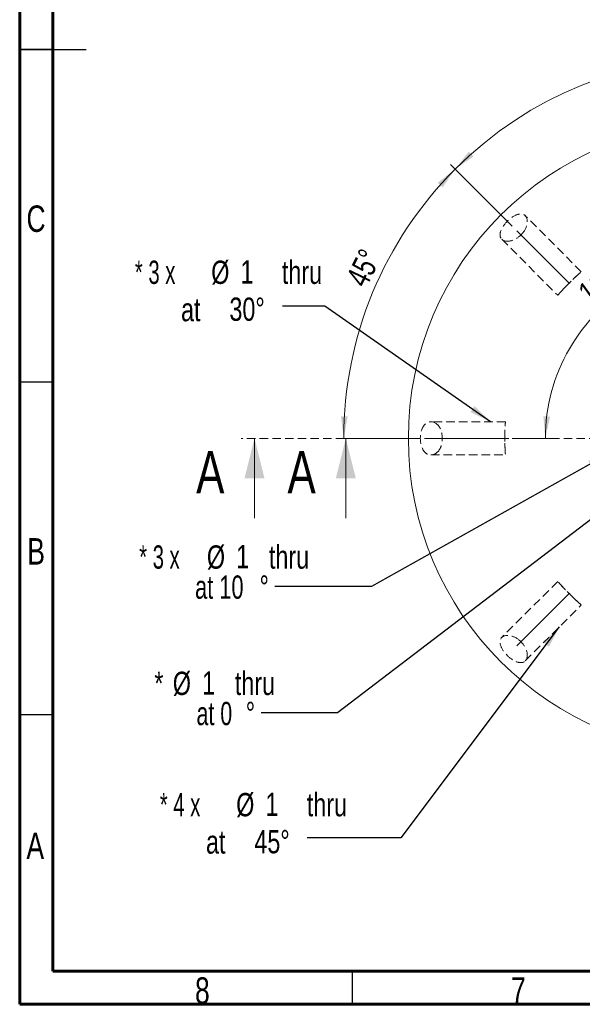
# Model space of a CAD drawing. Header units: millimetres. Extents: x 15 to 415, y 5 to 292.
# Tile 1 of 6: x 15 to 100, y 5 to 153. Entities that reach past the tile are written whole.
import ezdxf

# ---------------------------------------------------------------- set-up
doc = ezdxf.new("R2010")
doc.units = ezdxf.units.MM
doc.linetypes.add('CENTERX2', pattern=[20.32, 12.7, -2.54, 2.54, -2.54])
doc.linetypes.add('HIDDEN', pattern=[1.905, 1.27, -0.635])
doc.styles.add('SLDTEXTSTYLE0', font='TXT', dxfattribs={"width": 0.75})
doc.styles.add('SLDTEXTSTYLE1', font='TXT', dxfattribs={"width": 0.6875})
doc.styles.add('SLDTEXTSTYLE5', font='TXT', dxfattribs={"width": 0.65})
doc.styles.add('SLDTEXTSTYLE6', font='TXT', dxfattribs={"width": 0.7})
doc.dimstyles.new('SLDDIMSTYLE6', dxfattribs={"dimtxt": 3.5, "dimasz": 3.302, "dimexe": 0, "dimexo": 0.0625, "dimgap": 0.875, "dimtad": 1, "dimdec": 4, "dimlfac": 0.2, "dimzin": 12, "dimdsep": 46, "dimtxsty": 'SLDTEXTSTYLE0', "dimsah": 1, "dimcen": 0.09, "dimazin": 3, "dimtfac": 1, "dimtofl": 0, "dimtmove": 0, "dimatfit": 3, "dimfxl": 0, "dimfrac": 2, "dimtolj": 1, "dimtzin": 12, "dimarcsym": 0})
doc.dimstyles.new('SLDDIMSTYLE7', dxfattribs={"dimtxt": 0.18, "dimasz": 3.302, "dimexe": 0, "dimexo": 0.0625, "dimgap": 0, "dimtad": 0, "dimtih": 1, "dimtoh": 1, "dimdec": 0, "dimrnd": 1e-09, "dimzin": 0, "dimdsep": 46, "dimtxsty": 'Standard', "dimsah": 1, "dimcen": 0.09, "dimadec": 0, "dimazin": 0, "dimtfac": 3.302, "dimtdec": 0, "dimtofl": 0, "dimtmove": 0, "dimatfit": 3, "dimfxl": 0, "dimfrac": 2, "dimtolj": 1, "dimtzin": 0, "dimarcsym": 0})

# ---------------------------------------------------------------- blocks, each defined once
blk = doc.blocks.new('_D_8')
at = {"color": 7, "linetype": 'Continuous', "lineweight": 0}
for p, q in [((89.03, 121.96), (79.75, 131.23)), ((75.11, 90.06), (62.7, 90.06))]:
    blk.add_line(p, q, dxfattribs=at)
blk.add_arc((120.92, 90.06), 57.22, 135, 180, dxfattribs=at)
for points in [[(80.46, 130.52), (77.82, 128.47), (78.56, 127.77)], [(63.7, 90.06), (64.3, 93.35), (63.29, 93.38)]]:
    blk.add_solid(points, dxfattribs=at)
at = {"color": 7, "linetype": 'Continuous', "lineweight": 0, "insert": (63.93, 114.06), "char_height": 3.5, "attachment_point": 1, "rotation": 63.9026, "style": 'SLDTEXTSTYLE0'}
blk.add_mtext('45°', dxfattribs=at)
blk = doc.blocks.new('_D_9')
at = {"color": 7, "linetype": 'Continuous', "lineweight": 0}
for p, q in [((135.87, 115.96), (133.87, 112.49)), ((89.02, 90.06), (95.02, 90.06))]:
    blk.add_line(p, q, dxfattribs=at)
blk.add_arc((120.92, 90.06), 26.9, 60, 180, dxfattribs=at)
for points in [[(134.37, 113.36), (131.64, 115.29), (131.19, 114.38)], [(94.02, 90.06), (94.73, 93.33), (93.71, 93.39)]]:
    blk.add_solid(points, dxfattribs=at)
at = {"color": 7, "linetype": 'Continuous', "lineweight": 0, "insert": (98.64, 112.73), "char_height": 3.5, "attachment_point": 1, "rotation": 35.796, "style": 'SLDTEXTSTYLE0'}
blk.add_mtext('120°', dxfattribs=at)
blk = doc.blocks.new('_D_10')
at = {"color": 7, "linetype": 'Continuous', "lineweight": 0}
for p, q in [((89.03, 121.96), (79.75, 131.23)), ((152.82, 121.96), (162.09, 131.23))]:
    blk.add_line(p, q, dxfattribs=at)
blk.add_arc((120.92, 90.06), 57.22, 45, 135, dxfattribs=at)
for points in [[(80.46, 130.52), (83.21, 132.42), (82.51, 133.16)], [(161.38, 130.52), (159.33, 133.16), (158.63, 132.42)]]:
    blk.add_solid(points, dxfattribs=at)
at = {"color": 7, "linetype": 'Continuous', "lineweight": 0, "insert": (115.92, 151.69), "char_height": 3.5, "attachment_point": 1, "rotation": 1.3785, "style": 'SLDTEXTSTYLE0'}
blk.add_mtext('90°', dxfattribs=at)
blk = doc.blocks.new('SW_NOTE_4')
at = {"color": 0, "linetype": 'Continuous', "lineweight": 0, "char_height": 3.5, "attachment_point": 2}
for s, insert, style in [('* 3 x', (-19.17, 6.87), 'SLDTEXTSTYLE5'), ('%%c', (-9.37, 6.87), 'SLDTEXTSTYLE0'), ('1', (-5.35, 6.93), 'SLDTEXTSTYLE0'), ('thru', (2.9, 6.87), 'SLDTEXTSTYLE0'), ('at', (-13.81, 1.26), 'SLDTEXTSTYLE0'), ('30°', (-5.35, 1.32), 'SLDTEXTSTYLE0')]:
    blk.add_mtext(s, dxfattribs=dict(at, insert=insert, style=style))
blk = doc.blocks.new('SW_NOTE_5')
at = {"color": 0, "linetype": 'Continuous', "lineweight": 0, "char_height": 3.5, "attachment_point": 2}
for s, insert, style in [('* 4 x', (-19.12, 6.74), 'SLDTEXTSTYLE5'), ('%%c', (-9.32, 6.74), 'SLDTEXTSTYLE0'), ('1', (-5.3, 6.79), 'SLDTEXTSTYLE0'), ('thru', (2.95, 6.74), 'SLDTEXTSTYLE0'), ('at', (-13.76, 1.13), 'SLDTEXTSTYLE0'), ('45°', (-5.3, 1.18), 'SLDTEXTSTYLE0')]:
    blk.add_mtext(s, dxfattribs=dict(at, insert=insert, style=style))
blk = doc.blocks.new('SW_NOTE_6')
at = {"color": 0, "linetype": 'Continuous', "lineweight": 0, "char_height": 3.5, "attachment_point": 2}
for s, insert, style in [('*', (-15.39, 6.16), 'SLDTEXTSTYLE0'), ('%%c', (-11.93, 6.16), 'SLDTEXTSTYLE0'), ('1', (-7.91, 6.21), 'SLDTEXTSTYLE0'), ('thru', (-0.95, 6.16), 'SLDTEXTSTYLE0'), ('at 0', (-7.05, 1.63), 'SLDTEXTSTYLE1'), ('%%d', (-1.63, 1.63), 'SLDTEXTSTYLE0')]:
    blk.add_mtext(s, dxfattribs=dict(at, insert=insert, style=style))
blk = doc.blocks.new('SW_NOTE_7')
at = {"color": 0, "linetype": 'Continuous', "lineweight": 0, "char_height": 3.5, "attachment_point": 2}
for s, insert, style in [('* 3 x', (-17.35, 6.19), 'SLDTEXTSTYLE5'), ('%%c', (-8.85, 6.19), 'SLDTEXTSTYLE0'), ('1', (-4.83, 6.25), 'SLDTEXTSTYLE0'), ('thru', (2.13, 6.19), 'SLDTEXTSTYLE0'), ('at 10', (-8.35, 1.67), 'SLDTEXTSTYLE6'), ('%%d', (-1.6, 1.67), 'SLDTEXTSTYLE0')]:
    blk.add_mtext(s, dxfattribs=dict(at, insert=insert, style=style))

msp = doc.modelspace()

# ---------------------------------------------------------------- linework, layer by layer
at = {"color": 7, "linetype": 'Continuous', "lineweight": 60}
for p, q in [((15, 5), (15, 292)), ((20, 10), (20, 287)), ((410, 10), (20, 10)), ((415, 5), (15, 5))]:
    msp.add_line(p, q, dxfattribs=at)
at = {"color": 7, "linetype": 'Continuous', "lineweight": 30}
for p, q in [((14.999, 148.5), (25.001, 148.5)), ((20, 148.5), (15, 148.5)), ((20, 98.5), (15, 98.5)), ((20, 48.5), (15, 48.5)), ((65, 10), (65, 5))]:
    msp.add_line(p, q, dxfattribs=at)
at = {"color": 7, "linetype": 'HIDDEN', "lineweight": 0}
for p, q in [((99.4156089, 115.1018228), (91.0035821, 123.5138496)), ((87.4684842, 119.9778809), (95.8806809, 111.5656841)), ((88.0150751, 92.561141), (76.8147174, 92.561141)), ((120.9207575, 90.0611409), (48.2959961, 90.0611409)), ((120.9207575, 90.0611409), (62.0207575, 90.0611409)), ((76.8145544, 87.5611407), (88.0153079, 87.5611407)), ((95.8800756, 68.5559922), (87.4680488, 60.1439654)), ((91.0040175, 56.6088675), (99.4162143, 65.0210643))]:
    msp.add_line(p, q, dxfattribs=at)
at = {"color": 7, "linetype": 'CENTERX2', "lineweight": 0}
for p, q in [((89.7328107, 121.2490876), (97.653291, 113.3286074)), ((88.0155907, 90.0611409), (76.1090971, 90.0611409)), ((76.1090971, 90.0611409), (88.0155907, 90.0611409)), ((97.653291, 66.7936743), (89.7328107, 58.8731941))]:
    msp.add_line(p, q, dxfattribs=at)
at = {"color": 7, "linetype": 'Continuous', "lineweight": 0}
for p, q in [((50.2959961, 78.0611409), (50.2959961, 90.0611409)), ((64.0207575, 78.0611409), (64.0207575, 90.0611409))]:
    msp.add_line(p, q, dxfattribs=at)
at = {"color": 7, "linetype": 'Continuous', "lineweight": 15}
msp.add_circle((120.9207575, 90.0611409), 47.5, dxfattribs=at)
at = {"color": 7, "linetype": 'HIDDEN', "lineweight": 0}
for centre, major_axis in [((95.11136, 115.8705384), (-2.5, 2.5)), ((95.11136, 64.2517433), (-2.5, -2.5))]:
    msp.add_ellipse(centre, major_axis=major_axis, ratio=0.7071067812, start_param=3.0033392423, end_param=3.2798460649, dxfattribs=at)
for points, knots in [([(90.5823058, 120.8897726), (90.9859256, 121.3781173), (91.2362646, 121.9517916), (91.3454315, 122.9530754), (91.2028966, 123.3707192), (90.6350993, 123.8057025), (90.2083511, 123.8289761), (89.2635364, 123.4972417), (88.7391164, 123.1428666), (87.8419873, 122.2465682), (87.4858563, 121.7210336), (87.1525133, 120.7731259), (87.1762073, 120.3471278), (87.6105766, 119.7794451), (88.0289969, 119.6367838), (89.0274467, 119.7450465), (89.6036747, 119.9958848), (90.0921258, 120.3995926)], [0, 0, 0, 0, 0.125, 0.125, 0.25, 0.25, 0.375, 0.375, 0.5, 0.5, 0.625, 0.625, 0.75, 0.75, 0.875, 0.875, 1, 1, 1, 1]), ([(97.3438835, 113.1507709), (97.0771448, 112.8784033), (96.8450477, 112.6318837), (96.4659126, 112.2205361), (96.3179406, 112.0550264), (95.9759542, 111.6684357), (95.8761994, 111.5499831), (95.8961499, 111.573213), (96.0149811, 111.7146539), (96.4294125, 112.1793935), (96.6079816, 112.3768936), (97.0485096, 112.8475331), (97.3107781, 113.1201363), (97.8554937, 113.6649965), (98.1314596, 113.9306195), (98.6025517, 114.3716695), (98.7995965, 114.5498698), (99.2671208, 114.9668519), (99.4083543, 115.0854641), (99.4321628, 115.1059116), (99.3163124, 115.0084381), (98.927614, 114.6646276), (98.7626489, 114.5171525), (98.3511609, 114.1379262), (98.1034281, 113.904688), (97.8311275, 113.6380148)], [0, 0, 0, 0, 0.0625, 0.0625, 0.125, 0.125, 0.25, 0.25, 0.375, 0.375, 0.4375, 0.4375, 0.5, 0.5, 0.5625, 0.5625, 0.625, 0.625, 0.75, 0.75, 0.875, 0.875, 0.9375, 0.9375, 1, 1, 1, 1]), ([(77.7206649, 92.2008114), (77.1620841, 92.6686941), (76.5081503, 92.6693494), (75.7802621, 92.0479585), (75.5802883, 91.7422639), (75.300853, 90.9880369), (75.2214724, 90.5340795), (75.2199984, 89.6015561), (75.2969823, 89.1479514), (75.5784462, 88.3817961), (75.7807509, 88.0746695), (76.2608648, 87.6632804), (76.5404777, 87.5552304), (77.1361575, 87.5675475), (77.4411092, 87.6873068), (77.7206649, 87.9214703)], [0, 0, 0, 0, 0.25, 0.25, 0.375, 0.375, 0.5, 0.5, 0.625, 0.625, 0.75, 0.75, 0.875, 0.875, 1, 1, 1, 1]), ([(77.7206649, 87.9214703), (77.9854555, 88.1432661), (78.1795495, 88.4519316), (78.439472, 89.185261), (78.5062073, 89.6146789), (78.5072357, 90.4974419), (78.441423, 90.9295603), (78.1807308, 91.6689501), (77.9855989, 91.9788955), (77.7206649, 92.2008114)], [0, 0, 0, 0, 0.25, 0.25, 0.5, 0.5, 0.75, 0.75, 1, 1, 1, 1]), ([(87.9207575, 90.0611409), (87.9207575, 89.803609), (87.9239307, 89.5560431), (87.9332444, 89.1285718), (87.9392547, 88.9451467), (87.9575557, 88.4714182), (87.9701552, 88.2478174), (87.9911308, 87.9001186), (87.9997296, 87.7779909), (88.011599, 87.6128476), (88.0149931, 87.5690098), (88.0165702, 87.5482444), (88.0056339, 87.6700327), (87.9731221, 88.1945894), (87.9595129, 88.4286937), (87.9334918, 89.0870608), (87.9207319, 89.5483946), (87.9207704, 90.3199786), (87.9239476, 90.5699171), (87.9336532, 91.0094394), (87.940095, 91.2027067), (87.9597119, 91.6977749), (87.9732651, 91.9300973), (87.9947977, 92.2773144), (88.0031248, 92.3923849), (88.0136713, 92.5368068), (88.0160445, 92.5671161), (88.0144689, 92.5463691), (88.0017673, 92.3983655), (87.9701381, 91.8742371), (87.957726, 91.6549475), (87.9392445, 91.1770343), (87.9332262, 90.9929367), (87.9239396, 90.5665849), (87.9207575, 90.3186727), (87.9207575, 90.0611409)], [0, 0, 0, 0, 0.03125, 0.03125, 0.0625, 0.0625, 0.125, 0.125, 0.1875, 0.1875, 0.25, 0.25, 0.375, 0.375, 0.4375, 0.4375, 0.5, 0.5, 0.53125, 0.53125, 0.5625, 0.5625, 0.625, 0.625, 0.6875, 0.6875, 0.75, 0.75, 0.875, 0.875, 0.9375, 0.9375, 0.96875, 0.96875, 1, 1, 1, 1]), ([(97.8311275, 66.4842669), (98.103495, 66.2175282), (98.3500146, 65.985431), (98.7613622, 65.606296), (98.926872, 65.458324), (99.3134626, 65.1163376), (99.4319153, 65.0165827), (99.4086854, 65.0365332), (99.2672445, 65.1553644), (98.8025049, 65.5697958), (98.6050048, 65.748365), (98.1343653, 66.1888929), (97.8617621, 66.4511615), (97.3169018, 66.995877), (97.0512788, 67.2718429), (96.6102289, 67.7429351), (96.4320286, 67.9399799), (96.0150465, 68.4075042), (95.8964342, 68.5487377), (95.8759867, 68.5725461), (95.9734603, 68.4566958), (96.3172707, 68.0679974), (96.4647459, 67.9030322), (96.8439722, 67.4915442), (97.0772104, 67.2438114), (97.3438835, 66.9715108)], [0, 0, 0, 0, 0.0625, 0.0625, 0.125, 0.125, 0.25, 0.25, 0.375, 0.375, 0.4375, 0.4375, 0.5, 0.5, 0.5625, 0.5625, 0.625, 0.625, 0.75, 0.75, 0.875, 0.875, 0.9375, 0.9375, 1, 1, 1, 1]), ([(90.0921258, 59.7226891), (89.6037811, 60.126309), (89.0301068, 60.3766479), (88.028823, 60.4858149), (87.6111791, 60.3432799), (87.1761958, 59.7754827), (87.1529222, 59.3487345), (87.4846567, 58.4039197), (87.8390318, 57.8794998), (88.7353302, 56.9823707), (89.2608648, 56.6262396), (90.2087724, 56.2928967), (90.6347706, 56.3165906), (91.2024532, 56.7509599), (91.3451145, 57.1693802), (91.2368519, 58.1678301), (90.9860135, 58.7440581), (90.5823058, 59.2325091)], [0, 0, 0, 0, 0.125, 0.125, 0.25, 0.25, 0.375, 0.375, 0.5, 0.5, 0.625, 0.625, 0.75, 0.75, 0.875, 0.875, 1, 1, 1, 1])]:
    msp.add_open_spline(points, degree=3, knots=knots, dxfattribs=at)
for points in [[(90.0921258, 120.3995926), (90.2710393, 120.5474657), (90.4344326, 120.7108591), (90.5823058, 120.8897726)], [(90.5823058, 59.2325091), (90.4344326, 59.4114226), (90.2710393, 59.574816), (90.0921258, 59.7226891)]]:
    msp.add_open_spline(points, degree=3, dxfattribs=at)
at = {"color": 7, "linetype": 'Continuous', "lineweight": 0}
for points in [[(50.2959961, 90.0611409), (48.7959961, 84.0611409), (51.7959961, 84.0611409)], [(64.0207575, 90.0611409), (62.5207575, 84.0611409), (65.5207575, 84.0611409)]]:
    msp.add_solid(points, dxfattribs=at)

# ---------------------------------------------------------------- block references
for name, p in [('SW_NOTE_4', (54.5283742, 109.9017319)), ('SW_NOTE_7', (53.3554317, 67.7847863)), ('SW_NOTE_6', (51.3109309, 48.8252487)), ('SW_NOTE_5', (58.2277962, 30.0173388))]:
    msp.add_blockref(name, p, dxfattribs=at)

# ---------------------------------------------------------------- texts
at = {"color": 7, "linetype": 'Continuous', "lineweight": 0, "char_height": 3.96875, "attachment_point": 2, "style": 'SLDTEXTSTYLE0'}
for s, insert in [('C', (17.4586589, 125.0601544)), ('B', (17.4706018, 75.0601544)), ('A', (17.3396881, 30.8101544)), ('8', (42.4600369, 9.0601544)), ('7', (89.9600369, 9.0601544))]:
    msp.add_mtext(s, dxfattribs=dict(at, insert=insert))
at = {"color": 7, "linetype": 'Continuous', "char_height": 6.35, "attachment_point": 1, "style": 'SLDTEXTSTYLE0'}
for insert in [(41.525865, 88.1468318), (55.2506264, 88.1468318)]:
    msp.add_mtext('A', dxfattribs=dict(at, insert=insert))

# ---------------------------------------------------------------- dimensions: what is measured, and where the dimension line sits
at = {"color": 7, "linetype": 'Continuous', "lineweight": 0}
for base, line1, line2, picture, middle in [((120.9207575, 147.2840031), ((89.7328107, 121.2490876), (97.653291, 113.3286074)), ((152.1087043, 121.2490876), (144.1882241, 113.3286074)), '_D_10', (119.5440958, 147.2674409)), ((68.0537263, 111.9593822), ((89.7328107, 121.2490876), (97.653291, 113.3286074)), ((88.0155907, 90.0611409), (76.1090971, 90.0611409)), '_D_8', (69.5318953, 115.2333639)), ((107.4698711, 113.3587595), ((76.1090971, 90.0611409), (88.0155907, 90.0611409)), ((136.373348, 116.8258128), (143.9739507, 129.9904427)), '_D_9', (105.1858647, 111.8812813))]:
    dim = msp.add_angular_dim_2l(base=base, line1=line1, line2=line2, dimstyle='SLDDIMSTYLE6', dxfattribs=at)
    dim.commit()
    dim.dimension.update_dxf_attribs({"geometry": picture, "text_midpoint": middle, "dimtype": 162})

# ---------------------------------------------------------------- leaders
for points in [[(85.7801704, 92.5611409), (60.8783742, 109.9017319), (54.5283742, 109.9017319)], [(119.4352403, 92.0719214), (62.7764003, 48.8252487), (51.3109309, 48.8252487)], [(103.6114536, 87.829424), (67.880971, 67.7847863), (53.3554317, 67.7847863)], [(96.1099488, 61.7147982), (72.2847243, 30.0173388), (58.2277962, 30.0173388)]]:
    msp.add_leader(points, dimstyle='SLDDIMSTYLE7', dxfattribs=at)

doc.saveas('drawing.dxf')
